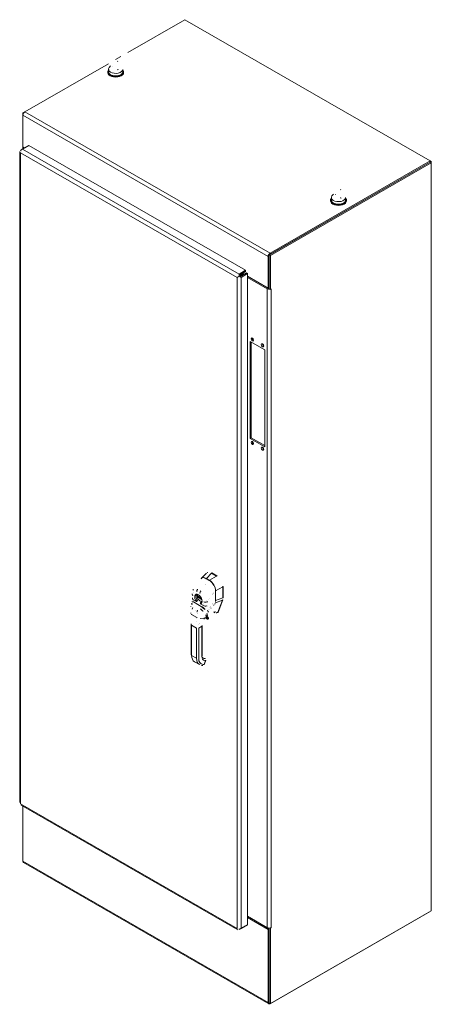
# Model space of a CAD drawing. Header units: inches. Extents: x 13 to 322, y 13 to 203.
# Tile 10 of 10: x 290 to 322, y 125 to 202. Entities that reach past the tile are written whole.
import ezdxf

# ---------------------------------------------------------------- set-up
doc = ezdxf.new("R2010")
doc.units = ezdxf.units.IN
doc.header["$LTSCALE"] = 20
doc.header["$MEASUREMENT"] = 0
doc.layers.add('Visible (ANSI)', color=7, linetype='Continuous', lineweight=13)
doc.layers.add('Visible Narrow (ANSI)', color=7, linetype='Continuous', lineweight=18)

msp = doc.modelspace()

# ---------------------------------------------------------------- linework, layer by layer
at = {"layer": 'Visible (ANSI)'}
for p, q in [((298.4739, 199.4727), (302.9659, 202.0595)), ((302.9659, 202.0595), (322.2345, 190.9634)), ((297.5181, 198.9223), (297.9219, 199.1548)), ((290.3926, 194.819), (296.9661, 198.6044)), ((296.97, 198.1666), (296.97, 197.9623)), ((297.1263, 198.4401), (297.0168, 198.2957)), ((298.09, 198.1572), (298.09, 197.9623)), ((296.905, 197.9623), (296.905, 197.9112)), ((298.155, 197.9623), (298.155, 197.9112)), ((290.3824, 194.8127), (290.238, 194.7295)), ((290.2832, 194.7035), (290.238, 194.7295)), ((290.238, 194.7295), (290.238, 194.5511)), ((290.238, 194.5511), (290.238, 192.0729)), ((290.1934, 191.8749), (290.0535, 191.7944)), ((290.2044, 191.882), (290.7126, 192.1746)), ((290.238, 192.0729), (290.238, 192.0727)), ((290.387, 191.9871), (290.238, 192.0729)), ((290.238, 192.0727), (290.3263, 192.0218)), ((290.2402, 191.9026), (290.2402, 192.0216)), ((290.3263, 192.0218), (290.3263, 192.022)), ((290.3263, 192.0218), (290.3265, 192.0219)), ((290.7126, 192.1746), (307.735, 182.3721)), ((289.9895, 191.7031), (289.9895, 140.551)), ((290.0986, 191.7685), (290.0535, 191.7944)), ((322.2345, 190.8612), (309.595, 183.5826)), ((322.2345, 190.9634), (309.6613, 183.7229)), ((309.6613, 183.6207), (322.2345, 190.8612)), ((309.6834, 183.5317), (322.3229, 190.8103)), ((322.2345, 190.9634), (322.2345, 190.8612)), ((322.3229, 190.9121), (322.2345, 190.963)), ((322.3229, 190.9121), (322.2345, 190.8612)), ((322.3229, 190.8103), (322.2345, 190.8612)), ((322.3229, 190.8103), (322.3229, 190.9121)), ((322.3229, 190.8103), (322.3229, 132.0491)), ((314.4709, 188.0885), (314.4709, 187.8842)), ((314.6272, 188.362), (314.5177, 188.2176)), ((315.5909, 188.0791), (315.5909, 187.8842)), ((314.4059, 187.8842), (314.4059, 187.8331)), ((315.6559, 187.8842), (315.6559, 187.8331)), ((309.5066, 180.9768), (309.5066, 183.455)), ((309.6834, 183.5317), (309.595, 183.5826)), ((309.595, 183.5826), (309.595, 180.9257)), ((309.595, 183.5059), (309.595, 181.0277)), ((309.6834, 180.8748), (309.6834, 183.5317)), ((307.1567, 181.8646), (307.0683, 181.8137)), ((307.1708, 181.9159), (307.2085, 181.8942)), ((307.2085, 181.8942), (307.2969, 181.9451)), ((307.2085, 181.8512), (307.2085, 181.8942)), ((307.735, 182.3721), (307.2268, 182.0795)), ((307.2268, 181.9773), (307.735, 182.2699)), ((307.2268, 181.9773), (307.2268, 182.0795)), ((307.2339, 181.9814), (307.2969, 181.9451)), ((307.2893, 181.869), (307.7975, 182.1617)), ((307.2893, 181.869), (307.3776, 181.8181)), ((307.2969, 181.9435), (307.4074, 182.0071)), ((307.4074, 182.0071), (307.2969, 181.9435)), ((307.2969, 181.9451), (307.2969, 181.8734)), ((307.3776, 181.8181), (307.8859, 182.1108)), ((307.6233, 182.0614), (307.498, 182.1335)), ((307.735, 182.2699), (307.735, 182.3721)), ((307.7975, 182.1617), (307.8859, 182.1108)), ((307.8859, 182.1108), (307.8859, 130.9542)), ((309.5066, 180.9768), (307.8859, 181.9102)), ((307.8859, 181.9098), (309.5287, 180.9637)), ((309.4403, 180.9128), (307.8859, 181.808)), ((309.595, 181.0277), (309.5066, 180.9768)), ((309.595, 180.9257), (309.6834, 180.8748)), ((309.6834, 180.8748), (309.7498, 180.9131)), ((309.7498, 180.9129), (309.7497, 180.913)), ((309.7498, 180.9129), (309.7497, 180.9128)), ((309.7498, 180.9131), (309.7498, 180.9129)), ((308.0924, 169.1703), (308.0924, 176.7837)), ((308.0924, 176.7837), (309.2415, 176.122)), ((308.1808, 176.7328), (308.1808, 169.2212)), ((309.2415, 176.122), (309.2415, 168.5086)), ((308.0924, 169.1703), (308.1808, 169.2212)), ((309.2415, 168.5086), (308.0924, 169.1703)), ((308.1808, 169.2212), (309.2415, 168.6104)), ((304.2565, 158.1578), (304.6533, 158.5824)), ((304.7084, 158.6263), (304.7307, 158.6392)), ((305.4438, 158.3556), (305.0499, 158.5824)), ((305.4809, 158.3706), (305.0759, 158.6038)), ((304.6491, 158.1436), (304.8728, 158.0148)), ((304.567, 157.6967), (304.567, 157.6967)), ((305.2489, 157.0311), (305.2489, 157.0311)), ((305.9372, 156.631), (305.9372, 157.5009)), ((305.9688, 156.6481), (305.9688, 157.5255)), ((303.5381, 156.3179), (303.5414, 156.3296)), ((303.9504, 156.7957), (304.2348, 156.632)), ((303.9578, 156.7324), (304.0091, 156.7619)), ((305.1471, 156.9221), (305.1471, 156.9221)), ((305.1619, 156.9385), (305.1619, 156.9385)), ((305.562, 155.5104), (305.9095, 156.4585)), ((305.5922, 155.5251), (305.9414, 156.4775)), ((305.9099, 156.4593), (305.9095, 156.4585)), ((305.9372, 156.631), (305.9372, 156.6299)), ((304.9597, 155.9752), (304.9597, 155.9752)), ((305.015, 155.8314), (305.0055, 155.8567)), ((305.2307, 156.0715), (305.2307, 156.0715)), ((305.4501, 155.4667), (305.5491, 155.493)), ((305.5544, 155.4952), (305.5805, 155.5102)), ((303.9125, 155.0014), (303.9125, 155.0014)), ((304.6014, 155.0379), (304.7406, 154.9577)), ((305.3073, 155.4733), (305.3073, 155.4733)), ((303.4587, 153.7792), (303.4587, 154.5363)), ((304.0862, 154.6445), (304.0862, 154.6445)), ((304.3352, 153.6991), (304.3352, 154.4562)), ((303.4587, 153.7792), (303.4587, 153.7792)), ((303.4588, 153.7778), (303.4588, 152.1699)), ((304.3352, 153.6991), (304.3352, 153.6991)), ((304.3352, 153.6976), (304.3352, 152.0897)), ((303.7227, 151.6154), (304.1124, 151.3909)), ((304.35, 151.9833), (304.3599, 151.9777)), ((304.5241, 151.8773), (304.4759, 151.8817)), ((304.4881, 151.3978), (304.6134, 151.7209)), ((304.5532, 151.8663), (304.5462, 151.8704)), ((304.5543, 151.8657), (304.5542, 151.8658)), ((304.3039, 151.3314), (304.3762, 151.3247)), ((304.3762, 151.3247), (304.3762, 151.3247)), ((290.0971, 140.3647), (307.1157, 130.5644)), ((290.238, 140.2836), (290.238, 135.9432)), ((309.5521, 124.7466), (290.2835, 135.8427)), ((307.8859, 131.631), (309.4403, 130.7359)), ((307.8859, 131.6306), (309.595, 130.6464)), ((307.8859, 131.5288), (309.5066, 130.5955)), ((309.6613, 124.7573), (322.2345, 131.9978)), ((322.3229, 132.0491), (309.6834, 124.7705)), ((322.2345, 131.9978), (322.2345, 131.9982)), ((307.2268, 130.574), (307.735, 130.8667)), ((307.8859, 130.9542), (307.3776, 130.6616)), ((307.735, 130.8673), (307.735, 130.8667)), ((309.7498, 130.7358), (309.6834, 130.6975)), ((309.7497, 130.7359), (309.7498, 130.7359)), ((309.7498, 130.7358), (309.7497, 130.7359)), ((309.7498, 130.7359), (309.7498, 130.7358)), ((307.2268, 130.6268), (307.2268, 130.574)), ((309.5066, 130.5955), (309.595, 130.6464)), ((309.5066, 124.8471), (309.5066, 130.5955)), ((309.595, 130.699), (309.595, 124.8214)), ((309.595, 130.6464), (309.595, 124.898)), ((309.6834, 130.6975), (309.6683, 130.7062)), ((309.6834, 124.7705), (309.6834, 130.6975)), ((309.6834, 124.7705), (309.595, 124.8214))]:
    msp.add_line(p, q, dxfattribs=at)
at = {"layer": 'Visible (ANSI)', "flags": 128}
for points in [[(297.6847, 198.795), (297.7085, 198.782)], [(297.3108, 198.4001), (297.3014, 198.4051)], [(297.6856, 198.1358), (297.6646, 198.1409)], [(297.6856, 198.1358), (297.7334, 198.1271)], [(290.0535, 191.7944), (290.0437, 191.7882)], [(290.0535, 191.6119), (290.0537, 191.6239)], [(314.8117, 188.322), (314.8023, 188.327)], [(315.1865, 188.0577), (315.1655, 188.0628)], [(315.1856, 188.7169), (315.2094, 188.7039)], [(315.1865, 188.0577), (315.2343, 188.049)], [(307.0683, 181.8137), (307.0787, 181.8083)], [(307.1567, 181.8646), (307.157, 181.8696)], [(307.1567, 181.8646), (307.1611, 181.8624)], [(307.2268, 182.0795), (307.2165, 182.0733)], [(304.7307, 158.6392), (304.7422, 158.6454)], [(305.0445, 158.5857), (305.0263, 158.5971)], [(304.2347, 158.1312), (304.2453, 158.145)], [(304.2416, 158.1381), (304.26, 158.1546)], [(304.8728, 158.0148), (304.8973, 157.9999)], [(305.4809, 158.3706), (305.5129, 158.351)], [(303.6012, 157.2432), (303.632, 157.3064)], [(305.369, 157.1498), (305.3682, 156.7808)], [(305.9374, 157.5074), (305.9382, 157.5459)], [(303.5414, 156.3296), (303.5487, 156.3589)], [(303.5452, 156.8967), (303.5438, 156.9427)], [(303.5697, 156.5554), (303.562, 156.6415)], [(303.9484, 156.8022), (303.9483, 156.8019)], [(303.9484, 156.7121), (303.9483, 156.713)], [(304.2519, 156.2958), (304.2597, 156.3023)], [(305.3632, 156.3516), (305.3639, 156.3519)], [(305.3663, 156.4125), (305.3656, 156.3848)], [(305.9099, 156.4593), (305.9121, 156.4656)], [(305.9688, 156.6481), (305.9688, 156.6402)], [(303.4424, 155.9342), (303.4437, 155.9597)], [(303.4812, 156.136), (303.5107, 156.2268)], [(304.8077, 155.5887), (304.7671, 155.5224)], [(304.8941, 155.7175), (304.9046, 155.7311)], [(305.2307, 156.0715), (305.2172, 156.061)], [(305.3073, 155.4733), (305.2525, 155.5016)], [(305.5491, 155.493), (305.5502, 155.4934)], [(305.5922, 155.5251), (305.5919, 155.5242)], [(303.4348, 155.4014), (303.4326, 155.4668)], [(304.5127, 155.0536), (304.4792, 154.9777)], [(304.5469, 155.1274), (304.5666, 155.0885)], [(304.5878, 155.0513), (304.5937, 155.0438)], [(304.7034, 155.4163), (304.7124, 155.3667)], [(304.7406, 154.9577), (304.7457, 154.9553)], [(305.4501, 155.4667), (305.4314, 155.4623)], [(303.4587, 154.5363), (303.4586, 154.5877)], [(303.7227, 151.6154), (303.7068, 151.625)], [(304.3352, 152.0897), (304.3356, 152.0702)], [(304.3899, 151.9154), (304.3895, 151.9249)], [(304.4063, 151.9032), (304.4223, 151.8952)], [(304.5241, 151.8773), (304.5355, 151.875)], [(304.5543, 151.8657), (304.5633, 151.8601)], [(304.3039, 151.3314), (304.2785, 151.3344)], [(304.4881, 151.3978), (304.4804, 151.3815)], [(290.0535, 140.4641), (290.0485, 140.467)], [(290.0971, 140.3647), (290.0937, 140.3668)], [(307.0683, 130.6659), (307.0688, 130.6543)], [(307.3776, 130.6616), (307.3672, 130.6561)]]:
    msp.add_lwpolyline(points, dxfattribs=at)
at = {"layer": 'Visible (ANSI)'}
for centre, major_axis, ratio, start_param, end_param in [((297.53, 197.9623), (-0.625, 0), 0.5758617, 5.8230671, 9.8848962), ((297.53, 198.1666), (0.56, 0), 0.5758617, 2.7298418, 6.2536536), ((297.53, 197.9112), (-0.625, 0), 0.5758617, 0, 3.1415927), ((297.53, 197.9623), (0.56, 0), 0.5758617, 3.1415927, 6.2831853), ((290.3926, 194.6402), (-0.1092, -0.1896), 0.5780931, 3.9250571, 5.4958534), ((290.4589, 192.0216), (-0.2187, 0), 0.5758617, 5.9396826, 7.0296707), ((290.4589, 192.0216), (0.0938, 0), 0.5758617, 3.8252951, 3.8360921), ((315.0309, 187.8842), (-0.625, 0), 0.5758617, 5.8230671, 9.8848962), ((315.0309, 188.0885), (0.56, 0), 0.5758617, 2.7298418, 6.2536536), ((315.0309, 187.8331), (-0.625, 0), 0.5758617, 0, 3.1415927), ((315.0309, 187.8842), (0.56, 0), 0.5758617, 3.1415927, 6.2831853), ((309.6613, 183.5441), (-0.1092, -0.1896), 0.5780931, 3.9250571, 5.4958534), ((307.4074, 182.186), (-0.1092, -0.1896), 0.5780931, 0.7834645, 1.5696243), ((307.5621, 181.9181), (-0.2188, 0), 0.5758617, 4.5787068, 5.4977871), ((309.595, 181.0019), (-0.2188, 0), 0.5758617, 0.7853982, 1.9142991), ((309.595, 181.0019), (-0.0937, 0), 0.5758617, 0.7853982, 1.5707963), ((309.595, 181.0019), (-0.2188, 0), 0.5758617, 2.3133466, 2.3561945), ((308.3576, 176.9883), (0.0702, -0.1219), 0.5780931, 3.8197093, 5.6050687), ((309.1531, 176.5302), (0.0702, -0.1219), 0.5780931, 3.8197093, 5.6050687), ((308.3576, 168.864), (0.0702, -0.1219), 0.5780931, 3.8197093, 5.6050687), ((309.1531, 168.4059), (0.0702, -0.1219), 0.5780931, 3.8197093, 5.6050687), ((305.1411, 158.6349), (0.129, 0), 0.5758617, 3.8657271, 3.9268098), ((304.6785, 157.5715), (-0.3689, 0.629), 0.5618164, 0.1653983, 0.1653994), ((305.5349, 158.4082), (0.129, 0), 0.5758617, 3.9271718, 3.9882545), ((306.0285, 157.5534), (-0.0644, -0.1118), 0.5780931, 5.4345897, 5.4956724), ((303.7418, 156.9066), (-0.1966, -0.0099), 0.5402523, 6.2831839, 6.2831891), ((303.7657, 156.5742), (-0.1959, -0.0188), 0.504365, 0.0000344, 0.0000382), ((304.1676, 156.6309), (-0.1572, 0.2729), 0.5780931, 0.2345639, 0.6114261), ((304.1676, 156.6309), (0.1572, -0.2729), 0.5780931, 4.1048303, 6.0486214), ((304.1927, 156.6453), (0.1601, -0.2781), 0.5780931, 3.8875219, 4.0684047), ((304.8052, 156.998), (-0.3339, 0.5799), 0.5780931, 4.4057417, 4.4057434), ((303.6676, 156.0726), (-0.1864, 0.0633), 0.1680838, 0.0000228, 0.0000292), ((304.461, 156.087), (-0.0365, 0.0584), 0.5534528, 5.9806382, 5.9806446), ((304.7634, 156.974), (0.4519, -0.7847), 0.5780931, 6.0535577, 6.0535977), ((304.7634, 156.974), (0.4309, -0.7483), 0.5780931, 6.1834882, 6.1835342), ((305.8698, 155.66), (-0.3079, -0.1544), 0.1077768, 6.1690611, 6.2378892), ((304.2727, 152.5704), (-0.55, -0.955), 0.5780931, 6.2831826, 6.2831853), ((304.6626, 152.3463), (-0.2555, -0.4436), 0.5780931, 6.2831826, 6.2831853), ((304.4147, 151.4263), (0.0734, -0.0285), 0.2096643, 0.0000039, 0.0000103), ((290.3926, 136.0323), (-0.1092, -0.1896), 0.5780931, 5.4958534, 6.2831853), ((309.595, 130.8249), (-0.2187, 0), 0.5758617, 0.7853982, 2.3561945), ((309.6613, 124.9362), (-0.1092, -0.1896), 0.5780931, 5.4958534, 7.0666498)]:
    msp.add_ellipse(centre, major_axis=major_axis, ratio=ratio, start_param=start_param, end_param=end_param, dxfattribs=at)
for centre in [(308.2692, 176.9374), (309.0647, 176.4793), (308.2692, 168.8131), (309.0647, 168.355)]:
    msp.add_ellipse(centre, major_axis=(-0.0702, 0.1219), ratio=0.5780931, dxfattribs=at)
at = {"layer": 'Visible Narrow (ANSI)'}
for p, q in [((290.238, 194.5511), (309.5066, 183.455)), ((290.3926, 194.819), (309.6613, 183.7229)), ((290.2044, 191.882), (307.2268, 182.0795)), ((290.0535, 191.6119), (290.0535, 140.4641)), ((307.0683, 181.8137), (290.0535, 191.6119)), ((307.0683, 130.6659), (307.0683, 181.8137)), ((307.3776, 181.8181), (307.3776, 130.6616)), ((309.4403, 180.9128), (309.4403, 130.7359)), ((309.7497, 180.9128), (309.7497, 130.7359)), ((304.6612, 158.1665), (305.0499, 158.5824)), ((305.0759, 158.6038), (305.0445, 158.5857)), ((304.8771, 158.0131), (304.6497, 158.1441)), ((304.8886, 158.0356), (304.6612, 158.1665)), ((304.8886, 158.0356), (305.4438, 158.3556)), ((305.4809, 158.3706), (305.4495, 158.3525)), ((303.6433, 157.0859), (303.6433, 157.0858)), ((305.3821, 157.1808), (305.9372, 157.5009)), ((305.3821, 156.4235), (305.3821, 157.1808)), ((305.9688, 157.5255), (305.9374, 157.5074)), ((303.6265, 156.494), (303.8711, 156.3532)), ((303.6314, 156.3247), (304.3333, 155.9204)), ((303.9484, 156.8022), (304.2308, 156.6396)), ((303.9484, 156.7121), (304.2776, 156.5225)), ((303.9578, 156.7324), (304.2679, 156.5538)), ((304.6898, 156.4259), (304.6898, 156.4259)), ((304.7101, 156.2825), (304.7101, 156.2825)), ((304.7116, 156.3055), (304.7116, 156.3055)), ((304.8245, 156.5035), (304.8245, 156.5034)), ((304.8605, 156.557), (304.8605, 156.557)), ((305.3721, 156.2576), (305.9095, 156.4585)), ((305.3821, 156.4235), (305.9372, 156.631)), ((305.9414, 156.4775), (305.9099, 156.4593)), ((305.9688, 156.6481), (305.9372, 156.6299)), ((304.1803, 156.1752), (304.4248, 156.0343)), ((304.6855, 156.0222), (304.6855, 156.0222)), ((304.962, 155.9783), (304.962, 155.9783)), ((305.1393, 156.1941), (305.1394, 156.1941)), ((305.3172, 156.1825), (305.3172, 156.1825)), ((305.4719, 155.4864), (305.562, 155.5104)), ((305.5922, 155.5251), (305.5614, 155.5073)), ((303.4963, 155.3409), (303.9139, 155.1004)), ((303.9038, 154.7476), (303.9038, 154.7476)), ((303.9202, 155.3957), (303.9202, 155.3957)), ((303.9203, 155.3982), (303.9203, 155.3982)), ((304.1798, 155.0268), (304.4841, 155.0424)), ((304.5923, 155.047), (304.7315, 154.9668)), ((303.4933, 153.7311), (303.4933, 154.4882)), ((303.4933, 154.4882), (303.8831, 154.2638)), ((303.8831, 153.5067), (303.8831, 154.2638)), ((304.0501, 154.2638), (304.3007, 154.4081)), ((304.0501, 153.5067), (304.0501, 154.2638)), ((304.0671, 154.5212), (304.0671, 154.5212)), ((304.0808, 154.6133), (304.0808, 154.6133)), ((304.0823, 154.6225), (304.0823, 154.6225)), ((304.3007, 153.651), (304.3007, 154.4081)), ((303.4933, 153.7311), (303.4933, 152.1218)), ((303.8831, 153.5067), (303.8831, 151.8974)), ((304.0501, 153.5067), (304.0501, 151.8974)), ((304.3007, 153.651), (304.3007, 152.0416)), ((303.8831, 151.8974), (303.4933, 152.1218)), ((304.4704, 151.3943), (304.5957, 151.7173)), ((304.529, 151.8757), (304.4808, 151.8801)), ((304.4808, 151.8801), (304.4816, 151.8797)), ((304.4816, 151.8797), (304.5298, 151.8752)), ((304.5234, 151.7239), (304.5957, 151.7173)), ((304.5298, 151.8752), (304.529, 151.8757)), ((304.3981, 151.4009), (304.4704, 151.3943)), ((290.0535, 140.4641), (307.0683, 130.6659)), ((309.5066, 124.8471), (290.238, 135.9432))]:
    msp.add_line(p, q, dxfattribs=at)
at = {"layer": 'Visible Narrow (ANSI)', "flags": 128}
for points in [[(304.6408, 158.1412), (304.6363, 158.1437)], [(304.8644, 158.0124), (304.8502, 158.0206)], [(303.6012, 157.2432), (303.6103, 157.2606)], [(303.9033, 157.1551), (303.9176, 157.1468)], [(303.9448, 157.2937), (303.9669, 157.3297)], [(303.9448, 157.2937), (303.9592, 157.2855)], [(304.1897, 157.1528), (304.2106, 157.1894)], [(304.1897, 157.1528), (304.2096, 157.141)], [(305.3652, 157.1448), (305.3643, 157.1776)], [(303.6026, 156.8265), (303.6018, 156.8459)], [(303.6265, 156.494), (303.6252, 156.5073)], [(303.6317, 156.334), (303.6319, 156.3383)], [(304.1481, 157.0141), (304.1621, 157.0055)], [(304.2023, 156.2762), (304.1941, 156.2752)], [(304.4487, 156.3392), (304.448, 156.3256)], [(304.7127, 156.3223), (304.7118, 156.3084)], [(304.7127, 156.3223), (304.7319, 156.3553)], [(305.362, 156.4073), (305.3622, 156.4375)], [(305.3721, 156.2576), (305.3671, 156.2325)], [(305.3788, 156.3599), (305.3791, 156.3553)], [(303.541, 155.7611), (303.5354, 155.7648)], [(303.5717, 156.1341), (303.5745, 156.1425)], [(303.5832, 155.886), (303.5797, 155.8881)], [(303.9239, 155.5406), (303.9087, 155.5495)], [(303.9669, 155.665), (303.9515, 155.674)], [(304.1803, 156.1752), (304.1702, 156.1759)], [(304.1931, 155.7763), (304.1819, 155.7646)], [(304.3333, 155.9204), (304.3277, 155.9149)], [(304.3998, 155.5934), (304.3785, 155.581)], [(304.4248, 156.0343), (304.4228, 156.0267)], [(304.5317, 155.7306), (304.5264, 155.7253)], [(304.5434, 155.7423), (304.5519, 155.7374)], [(304.6835, 156.0067), (304.6808, 155.9896)], [(304.7451, 155.6253), (304.7599, 155.6545)], [(304.7451, 155.6253), (304.7499, 155.6225)], [(305.0079, 155.8398), (305.0074, 155.8401)], [(305.0079, 155.8595), (305.0086, 155.8576)], [(305.0079, 155.8398), (305.0079, 155.8402)], [(305.0247, 155.8146), (305.0231, 155.8155)], [(305.0247, 155.8146), (305.0235, 155.8158)], [(305.0247, 155.8146), (305.0242, 155.8154)], [(305.2307, 156.0715), (305.2417, 156.0806)], [(305.2674, 155.5357), (305.2522, 155.5433)], [(305.2674, 155.5357), (305.2678, 155.5321)], [(305.3158, 156.177), (305.3103, 156.1553)], [(305.3582, 155.5325), (305.3586, 155.5268)], [(303.4348, 155.4014), (303.435, 155.3993)], [(303.4963, 155.3409), (303.4967, 155.3585)], [(303.9139, 155.1004), (303.9141, 155.1181)], [(303.9139, 155.1004), (303.9234, 155.0951)], [(304.1798, 155.0268), (304.1864, 155.0481)], [(304.4841, 155.0424), (304.4932, 155.0637)], [(304.4841, 155.0424), (304.4863, 155.0426)], [(303.4587, 154.5363), (303.4588, 154.5347)], [(303.4933, 154.4882), (303.4934, 154.5191)], [(303.8831, 154.2638), (303.8832, 154.2946)], [(303.8831, 154.2638), (303.8917, 154.2593)], [(304.0501, 154.2638), (304.0503, 154.2912)], [(304.3007, 154.4081), (304.301, 154.4289)], [(304.3007, 154.4081), (304.304, 154.4101)], [(303.4933, 153.7311), (303.4897, 153.7333)], [(304.0501, 153.5067), (304.0434, 153.5031)], [(304.3352, 153.6991), (304.3352, 153.697)], [(303.4933, 152.1218), (303.4906, 152.1234)], [(304.0501, 151.8974), (304.0445, 151.8943)], [(304.3352, 152.0897), (304.3352, 152.0875)], [(304.4816, 151.8797), (304.487, 151.8763)], [(304.5542, 151.8658), (304.5532, 151.8664)], [(304.5957, 151.7173), (304.5982, 151.7243)], [(304.3762, 151.3247), (304.381, 151.3245)], [(304.3981, 151.4009), (304.3959, 151.3955)]]:
    msp.add_lwpolyline(points, dxfattribs=at)
at = {"layer": 'Visible Narrow (ANSI)'}
for centre, major_axis, ratio, start_param, end_param in [((304.6785, 157.5715), (-0.3689, 0.629), 0.5618164, 5.5103192, 6.4485836), ((304.6646, 157.5635), (-0.3544, 0.6153), 0.5609167, 6.0653478, 6.0653541), ((304.6646, 157.5635), (-0.3544, 0.6153), 0.5609167, 5.514689, 5.8571751), ((304.6432, 158.1333), (0.0059, 0.0102), 0.5780775, 0, 1.0789062), ((304.6636, 158.1521), (0.0098, 0.0171), 0.5780931, 0.9579972, 2.3542597), ((304.8669, 158.0045), (0.0059, 0.0102), 0.5781087, 0, 1.078879), ((304.891, 158.0211), (0.0098, 0.0171), 0.5780931, 0.9579974, 2.3542608), ((304.8622, 157.4497), (-0.3438, 0.5971), 0.5957959, 4.6431804, 5.4847648), ((304.8761, 157.4577), (-0.3536, 0.6141), 0.5893426, 3.9441091, 5.4847471), ((304.0424, 157.2352), (-0.0983, -0.1706), 0.5780087, 4.7022767, 5.495927), ((304.2873, 157.0942), (-0.0982, -0.1706), 0.5781774, 4.7021297, 5.49578), ((304.2762, 157.1047), (0.0591, 0), 0.5758294, 2.4332389, 2.4332488), ((304.2901, 157.0967), (0.0393, -0.0682), 0.5780931, 3.9917616, 3.9917685), ((304.7634, 156.9739), (-0.4028, 0.6995), 0.5780931, 5.8374166, 5.8374181), ((304.7633, 156.974), (-0.4028, 0.6995), 0.5780931, 4.4726512, 4.4726535), ((305.3572, 157.1498), (0.0118, 0), 0.5763977, 5.4585287, 6.2831847), ((305.3708, 157.1901), (0.0197, 0), 0.5758617, 4.5921273, 5.3232544), ((303.7272, 156.2632), (-0.1891, 0.0547), 0.1977345, 5.3003203, 6.2831816), ((303.7318, 156.2797), (-0.1904, 0.0499), 0.1668555, 5.3085709, 6.2831861), ((303.7418, 156.9066), (-0.1966, -0.0099), 0.5402523, 0.0000015, 0.7573205), ((303.7657, 156.5742), (-0.1959, -0.0188), 0.504365, 0.0000088, 0.7335143), ((303.4617, 156.4047), (-0.0571, 0.2697), 0.5942975, 4.2885799, 4.3242928), ((304.0257, 156.5491), (-0.2053, 0.3566), 0.5780931, 2.9183375, 8.0811042), ((304.0772, 156.5788), (-0.1661, 0.2885), 0.5780931, 6.2308262, 7.0705172), ((304.0772, 156.5788), (-0.1661, 0.2885), 0.5780931, 0.7873319, 1.7979189), ((303.9268, 156.3853), (0.0624, 0.048), 0.1837362, 1.0158187, 2.5128785), ((304.2359, 156.2072), (-0.0116, 0.0779), 0.79572, 0.3766306, 1.8736909), ((304.0772, 156.5788), (0.1661, -0.2885), 0.5780931, 6.0599301, 6.3355444), ((304.5879, 156.4194), (-0.1966, 0.0105), 0.609409, 0.8170462, 2.2904755), ((304.7634, 156.974), (0.3084, -0.5356), 0.5780931, 1.1927795, 1.1927819), ((304.7635, 156.974), (-0.3241, 0.5628), 0.5780931, 4.3644674, 4.3644687), ((305.3546, 156.2828), (-0.0319, 0.0097), 0.8230456, 1.5540242, 2.3750409), ((305.3545, 156.4126), (0.0118, -0.0001), 0.5804209, 5.4077676, 6.2831855), ((305.3708, 156.4328), (0.0197, 0), 0.5758617, 4.2567195, 4.256761), ((305.3708, 156.4328), (0.0197, 0), 0.5758617, 4.4848407, 5.3232542), ((304.8905, 156.7094), (-0.3457, 0.607), 0.5758062, 3.8167267, 3.9315646), ((303.6676, 156.0727), (-0.1864, 0.0633), 0.1680838, 5.3086646, 6.2831855), ((303.6791, 155.8245), (0.0973, 0.1711), 0.5779924, 1.5402215, 2.2480861), ((303.822, 155.6093), (-0.053, -0.0921), 0.5780931, 4.794284, 4.7943247), ((304.0627, 155.6036), (0.0991, 0.1701), 0.5781834, 1.5462327, 2.2540971), ((304.289, 155.7148), (-0.1443, 0.1339), 0.124563, 0.9650251, 2.5539735), ((304.2141, 155.9714), (-0.2503, -0.1156), 0.3677163, 1.8912204, 1.9269333), ((304.4292, 155.859), (-0.1381, 0.1403), 0.1548926, 0.9713076, 2.55003), ((304.4413, 155.8711), (-0.1409, 0.1375), 0.1893376, 0.9807498, 2.5464887), ((304.564, 156.1145), (-0.1957, 0.0212), 0.6394688, 0.8509786, 2.2948296), ((304.4693, 156.0923), (-0.0427, 0.0685), 0.553459, 6.037631, 6.037639), ((304.3431, 155.8386), (-0.3302, -0.2733), 0.482379, 1.750098, 1.7892133), ((304.787, 155.8691), (-0.113, -0.1962), 0.5780931, 0.6838743, 0.6839008), ((304.7731, 155.8771), (-0.1031, -0.1791), 0.5780931, 0.9547688, 0.955059), ((304.7731, 155.8771), (-0.1031, -0.1791), 0.5780931, 2.0649324, 2.0652203), ((304.787, 155.8691), (-0.113, -0.1962), 0.5780931, 2.3356012, 2.3356619), ((305.0011, 155.8414), (-0.0118, -0.0002), 0.1789614, 2.1853397, 2.6559786), ((305.3161, 155.5888), (-0.0787, -0.0023), 0.8511516, 0.8792898, 2.1102031), ((305.4298, 155.5428), (0.0203, -0.0761), 0.5935989, 6.2831843, 6.8771529), ((305.7934, 156.4588), (-0.9548, -1.6581), 0.5780931, 5.8976319, 5.9742879), ((304.6047, 155.0615), (-0.0168, -0.0102), 0.7773504, 0, 0.4053415), ((304.6368, 155.0993), (-0.0354, -0.0614), 0.5780931, 5.9742879, 6.2831853), ((305.9326, 156.3786), (-0.9548, -1.6581), 0.5780931, 5.7272781, 5.9742879), ((305.9469, 156.3709), (-0.9453, -1.6415), 0.5780931, 5.6528147, 5.6528167), ((305.9465, 156.3706), (-0.945, -1.641), 0.5780931, 5.7023903, 5.9742879), ((305.9465, 156.3706), (-0.8939, -1.5523), 0.5780931, 5.6639237, 5.9742879), ((304.7439, 154.9813), (-0.0168, -0.0102), 0.7773504, 0.4053415, 1.9761402), ((304.776, 155.0191), (-0.0354, -0.0614), 0.5780931, 5.9742879, 6.2831853), ((304.7899, 155.0111), (-0.0255, -0.0444), 0.5780931, 5.9742879, 9.1158805), ((304.8081, 155.0569), (0.0168, 0.0102), 0.7773504, 5.1177279, 6.2831853), ((304.2728, 152.5707), (-0.5501, -0.9553), 0.5780931, 5.4958534, 6.2831826), ((304.6626, 152.3462), (-0.5501, -0.9553), 0.5780931, 5.4958534, 6.2831826), ((304.2102, 152.2118), (-0.2855, -0.4958), 0.5780931, 6.1814117, 6.1814148), ((304.7461, 152.2981), (-0.4912, -0.8529), 0.5780931, 5.4958534, 6.543051), ((304.7461, 152.2981), (-0.3144, -0.5459), 0.5780931, 5.4958534, 6.543051), ((304.301, 151.8753), (0.0589, 0.1024), 0.5780931, 0, 0.1468303), ((304.3141, 151.8678), (0.0497, 0.0863), 0.5780931, 5.6718099, 6.3325167), ((304.6617, 152.3467), (-0.2554, -0.4435), 0.5780931, 0.0018383, 0.2598657), ((304.6626, 152.3462), (-0.2554, -0.4435), 0.5780931, 0, 0.2598657), ((304.4742, 151.8633), (0.0017, 0.0184), 0.7885742, 5.935257, 6.2831853), ((304.5224, 151.8589), (0.0017, 0.0184), 0.7885742, 5.935257, 6.2831853), ((304.4872, 151.768), (0.0589, 0.1024), 0.5780931, 0, 0.2598657), ((304.54, 151.7493), (0.0734, -0.0285), 0.2096426, 5.6506412, 6.2830094), ((304.4147, 151.4263), (0.0734, -0.0285), 0.2096643, 5.650597, 6.2831789)]:
    msp.add_ellipse(centre, major_axis=major_axis, ratio=ratio, start_param=start_param, end_param=end_param, dxfattribs=at)

doc.saveas('drawing.dxf')
